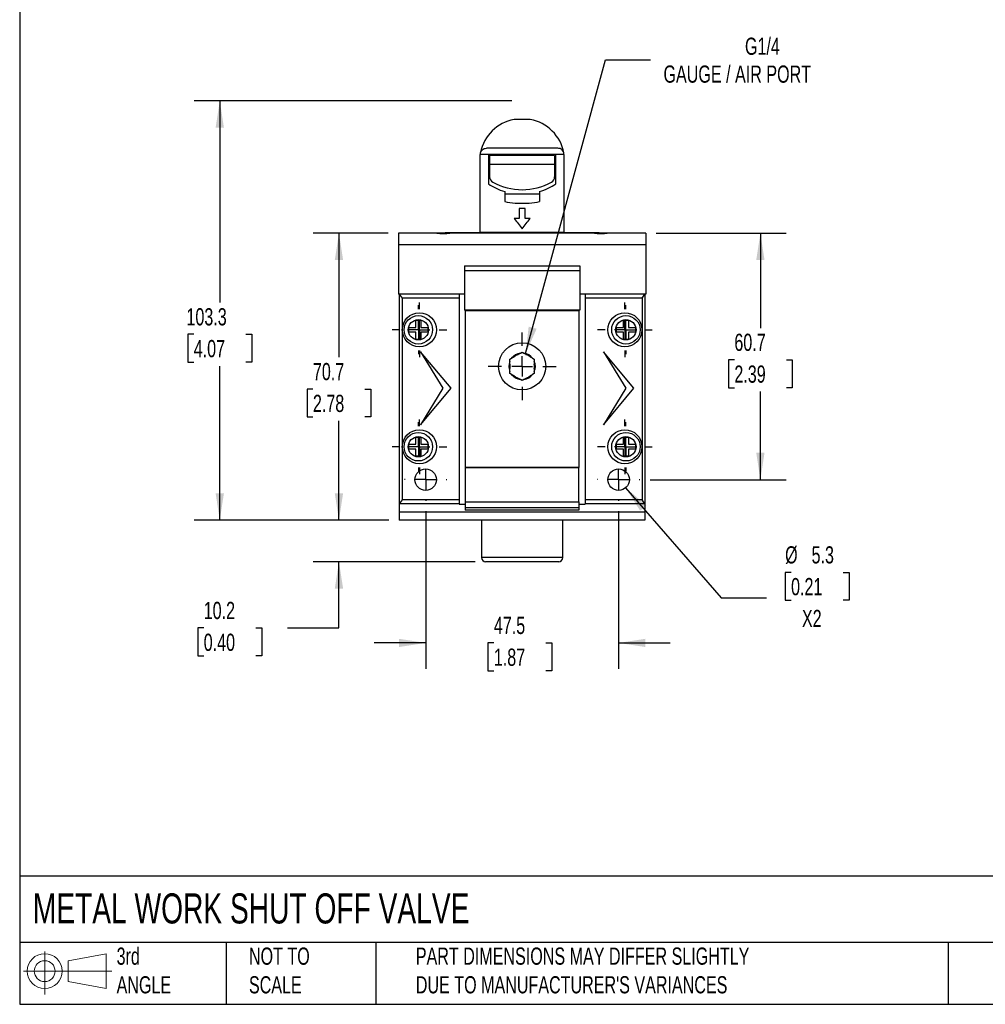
# Model space of a CAD drawing. Header units: millimetres. Extents: x 13 to 546, y 13 to 419.
# Tile 1 of 5: x 13 to 250, y 13 to 255. Entities that reach past the tile are written whole.
import ezdxf

# ---------------------------------------------------------------- set-up
doc = ezdxf.new("R2010")
doc.units = ezdxf.units.MM
doc.header["$LTSCALE"] = 2
doc.linetypes.add('SLD-Center', pattern=[19.05, 15.24, -1.27, 1.27, -1.27])
doc.linetypes.add('SLD-Solid', pattern=[0])
doc.layers.add('CENTER', color=40, linetype='SLD-Center')
doc.layers.add('SLD-DEFPOINTS', color=7, linetype='Continuous')
doc.layers.add('DIMENSIONS', color=140, linetype='SLD-Solid', lineweight=25)
doc.layers.add('TEXT', color=140, linetype='SLD-Solid', lineweight=25)
doc.styles.add('SLDTEXTSTYLE0', font='TXT', dxfattribs={"width": 0.7})
doc.dimstyles.new('SLDDIMSTYLE0', dxfattribs={"dimtxt": 4.316016, "dimasz": 6.604, "dimexe": 0, "dimexo": 0.0625, "dimgap": 1.079004, "dimtad": 0, "dimtih": 1, "dimtoh": 1, "dimrnd": 1e-09, "dimzin": 12, "dimdsep": 46, "dimtxsty": 'SLDTEXTSTYLE0', "dimsah": 1, "dimcen": 0.09, "dimadec": 0, "dimazin": 3, "dimtfac": 1, "dimtofl": 0, "dimtmove": 0, "dimatfit": 3, "dimfxl": 0, "dimfrac": 2, "dimtolj": 1, "dimtzin": 12, "dimarcsym": 0})
doc.dimstyles.new('SLDDIMSTYLE1', dxfattribs={"dimtxt": 4.316016, "dimasz": 6.604, "dimexe": 0, "dimexo": 0.0625, "dimgap": 1.079004, "dimtad": 0, "dimtih": 1, "dimtoh": 1, "dimrnd": 1e-09, "dimzin": 12, "dimdsep": 46, "dimtxsty": 'SLDTEXTSTYLE0', "dimsah": 1, "dimcen": 0.09, "dimadec": 0, "dimazin": 3, "dimtfac": 1, "dimtmove": 0, "dimatfit": 0, "dimfxl": 0, "dimfrac": 2, "dimtolj": 1, "dimtzin": 12, "dimarcsym": 0})
doc.dimstyles.new('SLDDIMSTYLE2', dxfattribs={"dimtxt": 4.316016, "dimasz": 6.604, "dimexe": 0, "dimexo": 0.0625, "dimgap": 1.079004, "dimtad": 0, "dimtih": 1, "dimtoh": 1, "dimrnd": 1e-09, "dimzin": 12, "dimdsep": 46, "dimtxsty": 'SLDTEXTSTYLE0', "dimsah": 1, "dimcen": 0, "dimadec": 0, "dimazin": 3, "dimtfac": 1, "dimtofl": 0, "dimtmove": 0, "dimatfit": 3, "dimfxl": 0, "dimfrac": 2, "dimtolj": 1, "dimtzin": 12, "dimarcsym": 0})
doc.dimstyles.new('SLDDIMSTYLE3', dxfattribs={"dimtxt": 4.316016, "dimasz": 6.604, "dimexe": 0, "dimexo": 0.0625, "dimgap": 1.079004, "dimtad": 0, "dimtih": 1, "dimtoh": 1, "dimrnd": 1e-09, "dimzin": 12, "dimdsep": 46, "dimtxsty": 'SLDTEXTSTYLE0', "dimsah": 1, "dimcen": 0, "dimadec": 0, "dimazin": 3, "dimtfac": 1, "dimtofl": 0, "dimtmove": 0, "dimatfit": 3, "dimfxl": 0, "dimfrac": 2, "dimtolj": 1, "dimtzin": 12, "dimarcsym": 0})

# ---------------------------------------------------------------- blocks, each defined once
blk = doc.blocks.new('Block11')
at = {"color": 7, "linetype": 'SLD-Solid', "lineweight": 18}
for p, q in [((5.18, 10.62), (5.18, 0)), ((10.96, 8.33), (20.35, 10.06)), ((20.35, 10.06), (20.35, 1.46)), ((10.96, 3.19), (10.96, 8.33)), ((0, 5.76), (21.75, 5.76)), ((10.96, 3.19), (20.35, 1.46))]:
    blk.add_line(p, q, dxfattribs=at)
for radius in [4.3, 2.57]:
    blk.add_circle((5.18, 5.76), radius, dxfattribs=at)
blk = doc.blocks.new('Block12')
at = {"layer": 'SLD-DEFPOINTS'}
blk.add_blockref('Block11', (0, 0), dxfattribs=at)
blk = doc.blocks.new('_D')
at = {"layer": 'DIMENSIONS'}
for p, q in [((103.43, 202.58), (84.96, 202.58)), ((91.31, 202.58), (91.31, 172.01)), ((84.9, 164.18), (83.45, 164.18)), ((83.45, 164.18), (83.45, 157.32)), ((97.72, 164.18), (99.17, 164.18)), ((99.17, 164.18), (99.17, 157.32)), ((83.45, 157.32), (84.9, 157.32)), ((91.31, 131.88), (91.31, 156.36)), ((99.17, 157.32), (97.72, 157.32)), ((103.63, 131.88), (84.96, 131.88))]:
    blk.add_line(p, q, dxfattribs=at)
for points in [[(91.31, 202.58), (90.29, 195.98), (92.33, 195.98)], [(91.31, 131.88), (92.33, 138.49), (90.29, 138.49)]]:
    blk.add_solid(points, dxfattribs=at)
at = {"layer": 'DIMENSIONS', "char_height": 4.233, "attachment_point": 1, "style": 'SLDTEXTSTYLE0'}
for s, insert in [('70.7', (84.9, 170.61)), ('2.78', (84.9, 162.78))]:
    blk.add_mtext(s, dxfattribs=dict(at, insert=insert))
blk = doc.blocks.new('_D_1')
at = {"layer": 'DIMENSIONS'}
for p, q in [((133.88, 235.18), (55.62, 235.18)), ((61.97, 235.18), (61.97, 185.5)), ((55.55, 177.67), (54.1, 177.67)), ((54.1, 177.67), (54.1, 170.81)), ((68.38, 177.67), (69.83, 177.67)), ((69.83, 177.67), (69.83, 170.81)), ((54.1, 170.81), (55.55, 170.81)), ((61.97, 131.88), (61.97, 169.85)), ((69.83, 170.81), (68.38, 170.81)), ((103.63, 131.88), (55.62, 131.88))]:
    blk.add_line(p, q, dxfattribs=at)
for points in [[(61.97, 235.18), (60.95, 228.58), (62.98, 228.58)], [(61.97, 131.88), (62.98, 138.49), (60.95, 138.49)]]:
    blk.add_solid(points, dxfattribs=at)
at = {"layer": 'DIMENSIONS', "char_height": 4.233, "attachment_point": 1, "style": 'SLDTEXTSTYLE0'}
for s, insert in [('103.3', (53.76, 184.1)), ('4.07', (55.55, 176.27))]:
    blk.add_mtext(s, dxfattribs=dict(at, insert=insert))
blk = doc.blocks.new('_D_2')
at = {"layer": 'DIMENSIONS'}
for p, q in [((91.31, 131.88), (91.31, 144.58)), ((103.63, 131.88), (84.96, 131.88)), ((124.88, 121.68), (84.96, 121.68)), ((91.31, 105.36), (91.31, 121.68)), ((58.01, 105.36), (56.56, 105.36)), ((56.56, 105.36), (56.56, 98.5)), ((70.83, 105.36), (72.28, 105.36)), ((72.28, 105.36), (72.28, 98.5)), ((78.61, 105.36), (91.31, 105.36)), ((56.56, 98.5), (58.01, 98.5)), ((72.28, 98.5), (70.83, 98.5))]:
    blk.add_line(p, q, dxfattribs=at)
for points in [[(91.31, 131.88), (92.33, 138.49), (90.29, 138.49)], [(91.31, 121.68), (90.29, 115.08), (92.33, 115.08)]]:
    blk.add_solid(points, dxfattribs=at)
at = {"layer": 'DIMENSIONS', "char_height": 4.233, "attachment_point": 1, "style": 'SLDTEXTSTYLE0'}
for s, insert in [('10.2', (58.01, 111.79)), ('0.40', (58.01, 103.96))]:
    blk.add_mtext(s, dxfattribs=dict(at, insert=insert))
blk = doc.blocks.new('_D_3')
at = {"layer": 'DIMENSIONS'}
for p, q in [((112.67, 134.15), (112.67, 95.33)), ((160.17, 134.15), (160.17, 95.33)), ((112.67, 101.68), (99.97, 101.68)), ((129.45, 101.68), (128, 101.68)), ((128, 101.68), (128, 94.82)), ((142.28, 101.68), (143.73, 101.68)), ((143.73, 101.68), (143.73, 94.82)), ((160.17, 101.68), (172.87, 101.68)), ((128, 94.82), (129.45, 94.82)), ((143.73, 94.82), (142.28, 94.82))]:
    blk.add_line(p, q, dxfattribs=at)
for points in [[(112.67, 101.68), (106.06, 102.7), (106.06, 100.67)], [(160.17, 101.68), (166.77, 100.67), (166.77, 102.7)]]:
    blk.add_solid(points, dxfattribs=at)
at = {"layer": 'DIMENSIONS', "char_height": 4.233, "attachment_point": 1, "style": 'SLDTEXTSTYLE0'}
for s, insert in [('47.5', (129.45, 108.11)), ('1.87', (129.45, 100.28))]:
    blk.add_mtext(s, dxfattribs=dict(at, insert=insert))
blk = doc.blocks.new('_D_4')
at = {"layer": 'DIMENSIONS'}
for p, q in [((169.41, 202.58), (201.43, 202.58)), ((195.08, 202.58), (195.08, 179.22)), ((188.67, 171.39), (187.22, 171.39)), ((187.22, 171.39), (187.22, 164.53)), ((201.49, 171.39), (202.94, 171.39)), ((202.94, 171.39), (202.94, 164.53)), ((187.22, 164.53), (188.67, 164.53)), ((195.08, 141.88), (195.08, 163.57)), ((202.94, 164.53), (201.49, 164.53)), ((167.9, 141.88), (201.43, 141.88))]:
    blk.add_line(p, q, dxfattribs=at)
for points in [[(195.08, 202.58), (194.06, 195.98), (196.09, 195.98)], [(195.08, 141.88), (196.09, 148.49), (194.06, 148.49)]]:
    blk.add_solid(points, dxfattribs=at)
at = {"layer": 'DIMENSIONS', "char_height": 4.233, "attachment_point": 1, "style": 'SLDTEXTSTYLE0'}
for s, insert in [('60.7', (188.67, 177.82)), ('2.39', (188.67, 169.99))]:
    blk.add_mtext(s, dxfattribs=dict(at, insert=insert))
blk = doc.blocks.new('_D_5')
at = {"layer": 'DIMENSIONS'}
for p, q in [((161.9, 139.88), (185.44, 112.79)), ((202.63, 119.06), (201.18, 119.06)), ((201.18, 119.06), (201.18, 112.2)), ((215.45, 119.06), (216.9, 119.06)), ((216.9, 119.06), (216.9, 112.2)), ((185.44, 112.79), (196.55, 112.79)), ((201.18, 112.2), (202.63, 112.2)), ((216.9, 112.2), (215.45, 112.2))]:
    blk.add_line(p, q, dxfattribs=at)
blk.add_solid([(161.9, 139.88), (165.47, 134.23), (167, 135.56)], dxfattribs=at)
at = {"layer": 'DIMENSIONS', "char_height": 4.233, "attachment_point": 1, "style": 'SLDTEXTSTYLE0'}
for s, insert in [('%%c', (201.16, 125.48)), ('5.3', (207.68, 125.48)), ('0.21', (202.63, 117.66)), ('X2', (205.31, 109.83))]:
    blk.add_mtext(s, dxfattribs=dict(at, insert=insert))
blk = doc.blocks.new('_D_6')
at = {"layer": 'DIMENSIONS'}
for p, q in [((137.27, 172.92), (156.93, 245.27)), ((156.93, 245.27), (168.04, 245.27))]:
    blk.add_line(p, q, dxfattribs=at)
blk.add_solid([(137.27, 172.92), (139.98, 179.03), (138.02, 179.56)], dxfattribs=at)
at = {"layer": 'DIMENSIONS', "attachment_point": 1, "style": 'SLDTEXTSTYLE0'}
for s, insert, char_height in [('G1/4', (191.28, 250.72), 4.233), ('GAUGE / AIR PORT', (171.22, 243.86), 4.2333)]:
    blk.add_mtext(s, dxfattribs=dict(at, insert=insert, char_height=char_height))
blk = doc.blocks.new('SW_CENTERMARKSYMBOL_0')
at = {"layer": 'CENTER', "color": 0}
for p, q in [((0, 5.08), (0, 6.04)), ((0, 0), (0, 2.54)), ((-5.08, 0), (-6.04, 0)), ((0, 0), (-2.54, 0)), ((0, 0), (0, -2.54)), ((0, 0), (2.54, 0)), ((5.08, 0), (6.04, 0)), ((0, -5.08), (0, -6.04))]:
    blk.add_line(p, q, dxfattribs=at)
blk = doc.blocks.new('SW_CENTERMARKSYMBOL_1')
at = {"layer": 'CENTER', "color": 0}
for p, q in [((0, 5.08), (0, 6.04)), ((0, 0), (0, 2.54)), ((-5.08, 0), (-6.04, 0)), ((0, 0), (-2.54, 0)), ((0, 0), (0, -2.54)), ((0, 0), (2.54, 0)), ((5.08, 0), (6.04, 0)), ((0, -5.08), (0, -6.04))]:
    blk.add_line(p, q, dxfattribs=at)
blk = doc.blocks.new('SW_CENTERMARKSYMBOL_2')
at = {"layer": 'CENTER', "color": 0}
for p, q in [((0, 5.08), (0, 6.04)), ((0, 0), (0, 2.54)), ((-5.08, 0), (-6.04, 0)), ((0, 0), (-2.54, 0)), ((0, 0), (0, -2.54)), ((0, 0), (2.54, 0)), ((5.08, 0), (6.04, 0)), ((0, -5.08), (0, -6.04))]:
    blk.add_line(p, q, dxfattribs=at)
blk = doc.blocks.new('SW_CENTERMARKSYMBOL_3')
at = {"layer": 'CENTER', "color": 0}
for p, q in [((0, 5.08), (0, 6.04)), ((0, 0), (0, 2.54)), ((-5.08, 0), (-6.04, 0)), ((0, 0), (-2.54, 0)), ((0, 0), (0, -2.54)), ((0, 0), (2.54, 0)), ((5.08, 0), (6.04, 0)), ((0, -5.08), (0, -6.04))]:
    blk.add_line(p, q, dxfattribs=at)
blk = doc.blocks.new('SW_CENTERMARKSYMBOL_4')
at = {"layer": 'CENTER', "color": 0}
for p, q in [((0, 5.08), (0, 6.74)), ((0, 0), (0, 2.54)), ((-5.08, 0), (-6.74, 0)), ((0, 0), (-2.54, 0)), ((0, 0), (0, -2.54)), ((0, 0), (2.54, 0)), ((5.08, 0), (6.74, 0)), ((0, -5.08), (0, -6.74))]:
    blk.add_line(p, q, dxfattribs=at)
blk = doc.blocks.new('SW_CENTERMARKSYMBOL_5')
at = {"layer": 'CENTER', "color": 0}
for p, q in [((0, 5.08), (0, 6.74)), ((0, 0), (0, 2.54)), ((-5.08, 0), (-6.74, 0)), ((0, 0), (-2.54, 0)), ((0, 0), (0, -2.54)), ((0, 0), (2.54, 0)), ((5.08, 0), (6.74, 0)), ((0, -5.08), (0, -6.74))]:
    blk.add_line(p, q, dxfattribs=at)
blk = doc.blocks.new('SW_CENTERMARKSYMBOL_6')
at = {"layer": 'CENTER', "color": 0}
for p, q in [((0, 5.08), (0, 6.74)), ((0, 0), (0, 2.54)), ((-5.08, 0), (-6.74, 0)), ((0, 0), (-2.54, 0)), ((0, 0), (0, -2.54)), ((0, 0), (2.54, 0)), ((5.08, 0), (6.74, 0)), ((0, -5.08), (0, -6.74))]:
    blk.add_line(p, q, dxfattribs=at)
blk = doc.blocks.new('SW_CENTERMARKSYMBOL_7')
at = {"layer": 'CENTER', "color": 0}
for p, q in [((0, 5.08), (0, 6.74)), ((0, 0), (0, 2.54)), ((-5.08, 0), (-6.74, 0)), ((0, 0), (-2.54, 0)), ((0, 0), (0, -2.54)), ((0, 0), (2.54, 0)), ((5.08, 0), (6.74, 0)), ((0, -5.08), (0, -6.74))]:
    blk.add_line(p, q, dxfattribs=at)
blk = doc.blocks.new('SW_CENTERMARKSYMBOL_8')
at = {"layer": 'CENTER', "color": 0}
for p, q in [((0, 5.08), (0, 8.34)), ((0, 0), (0, 2.54)), ((-5.08, 0), (-8.34, 0)), ((0, 0), (-2.54, 0)), ((0, 0), (0, -2.54)), ((0, 0), (2.54, 0)), ((5.08, 0), (8.34, 0)), ((0, -5.08), (0, -8.34))]:
    blk.add_line(p, q, dxfattribs=at)
blk = doc.blocks.new('SW_CENTERMARKSYMBOL_9')
at = {"layer": 'CENTER', "color": 0}
for p, q in [((0, 5.08), (0, 5.19)), ((0, 0), (0, 2.54)), ((-5.08, 0), (-5.19, 0)), ((0, 0), (-2.54, 0)), ((0, 0), (0, -2.54)), ((0, 0), (2.54, 0)), ((5.08, 0), (5.19, 0)), ((0, -5.08), (0, -5.19))]:
    blk.add_line(p, q, dxfattribs=at)
blk = doc.blocks.new('SW_CENTERMARKSYMBOL_10')
at = {"layer": 'CENTER', "color": 0}
for p, q in [((0, 5.08), (0, 5.19)), ((0, 0), (0, 2.54)), ((-5.08, 0), (-5.19, 0)), ((0, 0), (-2.54, 0)), ((0, 0), (0, -2.54)), ((0, 0), (2.54, 0)), ((5.08, 0), (5.19, 0)), ((0, -5.08), (0, -5.19))]:
    blk.add_line(p, q, dxfattribs=at)

msp = doc.modelspace()

# ---------------------------------------------------------------- linework, layer by layer
for p, q in [((138.4, 230.595), (134.431, 230.595)), ((145.215, 223.484), (127.615, 223.484)), ((126.115, 202.757), (126.115, 221.984)), ((128.115, 221.984), (126.115, 221.984)), ((128.115, 221.984), (128.115, 214.694)), ((144.715, 221.984), (128.115, 221.984)), ((144.415, 221.684), (128.415, 221.684)), ((128.415, 221.684), (128.415, 219.484)), ((144.415, 221.684), (144.415, 219.484)), ((144.715, 214.694), (144.715, 221.984)), ((146.715, 221.984), (144.715, 221.984)), ((146.715, 221.984), (146.715, 202.757)), ((128.415, 220.184), (128.115, 220.184)), ((128.415, 219.184), (128.115, 219.184)), ((144.415, 219.484), (128.415, 219.484)), ((128.415, 219.484), (128.415, 216.44)), ((144.715, 220.184), (144.415, 220.184)), ((144.415, 219.484), (144.415, 216.44)), ((144.715, 219.184), (144.415, 219.184)), ((132.115, 212.818), (132.115, 210.334)), ((140.715, 212.184), (132.115, 212.184)), ((140.715, 212.818), (140.715, 210.334)), ((134.698, 209.984), (138.132, 209.984)), ((137.165, 208.684), (135.665, 208.684)), ((135.665, 208.684), (135.665, 206.184)), ((137.165, 206.184), (137.165, 208.684)), ((135.665, 206.184), (134.415, 206.184)), ((138.415, 206.184), (137.165, 206.184)), ((105.965, 202.584), (105.965, 199.697)), ((115.19, 202.584), (105.965, 202.584)), ((118.84, 202.584), (115.19, 202.584)), ((155.365, 202.671), (117.465, 202.671)), ((153.99, 202.584), (118.84, 202.584)), ((146.715, 202.757), (126.115, 202.757)), ((157.64, 202.584), (153.98, 202.584)), ((166.865, 202.584), (157.64, 202.584)), ((166.865, 202.584), (166.865, 199.697)), ((166.865, 199.697), (105.965, 199.697)), ((105.965, 199.697), (105.965, 187.584)), ((166.865, 199.697), (166.865, 187.584)), ((122.215, 194.545), (122.215, 193.332)), ((122.215, 194.545), (150.615, 194.545)), ((150.615, 194.545), (150.615, 193.332)), ((150.615, 193.332), (122.215, 193.332)), ((122.215, 193.332), (122.215, 183.584)), ((150.615, 193.332), (150.615, 183.584)), ((122.215, 187.584), (105.965, 187.584)), ((106.165, 187.584), (106.865, 186.546)), ((120.915, 187.584), (106.165, 187.584)), ((106.165, 187.584), (106.165, 135.924)), ((120.915, 187.584), (120.915, 186.546)), ((166.865, 187.584), (150.615, 187.584)), ((151.915, 187.584), (151.915, 186.546)), ((166.665, 187.584), (151.915, 187.584)), ((165.965, 186.546), (166.665, 187.584)), ((166.665, 187.584), (166.665, 135.924)), ((120.915, 186.546), (106.865, 186.546)), ((106.865, 186.546), (106.865, 136.924)), ((120.915, 186.546), (120.915, 136.924)), ((151.915, 186.546), (151.915, 136.924)), ((165.965, 186.546), (151.915, 186.546)), ((165.965, 186.546), (165.965, 136.924)), ((150.615, 183.584), (122.215, 183.584)), ((122.415, 183.484), (122.415, 144.884)), ((150.415, 183.484), (122.415, 183.484)), ((150.415, 183.484), (150.415, 144.884)), ((110.265, 179.384), (110.265, 181.134)), ((110.265, 181.134), (111.465, 181.134)), ((111.465, 181.134), (111.465, 179.384)), ((161.365, 181.134), (162.565, 181.134)), ((161.365, 179.384), (161.365, 181.134)), ((162.565, 181.134), (162.565, 179.384)), ((108.515, 179.384), (110.265, 179.384)), ((108.515, 178.184), (108.515, 179.384)), ((110.265, 178.184), (108.515, 178.184)), ((110.265, 176.434), (110.265, 178.184)), ((111.465, 179.384), (113.215, 179.384)), ((111.465, 178.184), (111.465, 176.434)), ((113.215, 178.184), (111.465, 178.184)), ((113.215, 179.384), (113.215, 178.184)), ((159.615, 179.384), (161.365, 179.384)), ((159.615, 178.184), (159.615, 179.384)), ((161.365, 178.184), (159.615, 178.184)), ((161.365, 176.434), (161.365, 178.184)), ((162.565, 179.384), (164.315, 179.384)), ((162.565, 178.184), (162.565, 176.434)), ((164.315, 178.184), (162.565, 178.184)), ((164.315, 179.384), (164.315, 178.184)), ((111.465, 176.434), (110.265, 176.434)), ((162.565, 176.434), (161.365, 176.434)), ((118.915, 164.384), (111.415, 173.384)), ((111.415, 173.384), (116.915, 164.384)), ((135.998, 173.007), (136.415, 173.248)), ((136.415, 173.248), (136.833, 173.007)), ((163.915, 164.384), (156.415, 173.384)), ((156.415, 173.384), (161.915, 164.384)), ((133.415, 171.516), (133.833, 171.757)), ((133.415, 171.034), (133.415, 171.516)), ((138.998, 171.757), (139.415, 171.516)), ((139.415, 171.516), (139.415, 171.034)), ((133.415, 168.052), (133.415, 168.534)), ((133.833, 167.811), (133.415, 168.052)), ((139.415, 168.052), (138.998, 167.811)), ((139.415, 168.534), (139.415, 168.052)), ((136.415, 166.32), (135.998, 166.561)), ((136.833, 166.561), (136.415, 166.32)), ((116.915, 164.384), (111.415, 155.384)), ((111.415, 155.384), (118.915, 164.384)), ((161.915, 164.384), (156.415, 155.384)), ((156.415, 155.384), (163.915, 164.384)), ((108.515, 150.584), (110.265, 150.584)), ((108.515, 149.384), (108.515, 150.584)), ((110.265, 152.334), (111.465, 152.334)), ((110.265, 150.584), (110.265, 152.334)), ((111.465, 152.334), (111.465, 150.584)), ((111.465, 150.584), (113.215, 150.584)), ((113.215, 150.584), (113.215, 149.384)), ((159.615, 149.384), (159.615, 150.584)), ((159.615, 150.584), (161.365, 150.584)), ((161.365, 152.334), (162.565, 152.334)), ((161.365, 150.584), (161.365, 152.334)), ((162.565, 152.334), (162.565, 150.584)), ((162.565, 150.584), (164.315, 150.584)), ((164.315, 150.584), (164.315, 149.384)), ((110.265, 149.384), (108.515, 149.384)), ((110.265, 147.634), (110.265, 149.384)), ((111.465, 149.384), (111.465, 147.634)), ((113.215, 149.384), (111.465, 149.384)), ((161.365, 149.384), (159.615, 149.384)), ((161.365, 147.634), (161.365, 149.384)), ((162.565, 149.384), (162.565, 147.634)), ((164.315, 149.384), (162.565, 149.384)), ((111.465, 147.634), (110.265, 147.634)), ((162.565, 147.634), (161.365, 147.634)), ((150.415, 144.884), (122.415, 144.884)), ((150.415, 144.809), (122.415, 144.809)), ((122.415, 144.809), (122.415, 136.459)), ((150.415, 136.459), (150.415, 144.809)), ((106.865, 136.924), (106.165, 135.924)), ((120.915, 135.924), (106.165, 135.924)), ((106.165, 135.924), (106.165, 133.884)), ((120.915, 136.924), (106.865, 136.924)), ((120.915, 136.924), (120.915, 135.924)), ((120.915, 135.924), (120.915, 135.884)), ((120.915, 135.884), (122.415, 135.884)), ((122.415, 136.459), (150.415, 136.459)), ((122.415, 136.459), (122.415, 136.434)), ((122.415, 136.434), (150.415, 136.434)), ((122.415, 136.434), (122.415, 134.957)), ((150.415, 136.434), (150.415, 136.459)), ((150.415, 136.434), (150.415, 134.957)), ((150.415, 135.884), (151.915, 135.884)), ((151.915, 136.924), (151.915, 135.924)), ((165.965, 136.924), (151.915, 136.924)), ((166.665, 135.924), (151.915, 135.924)), ((151.915, 135.924), (151.915, 135.884)), ((166.665, 135.924), (165.965, 136.924)), ((166.665, 135.924), (166.665, 133.884)), ((166.665, 133.884), (106.165, 133.884)), ((106.165, 133.884), (106.165, 131.884)), ((150.415, 134.957), (122.415, 134.957)), ((122.415, 134.957), (122.415, 134.364)), ((150.415, 134.364), (122.415, 134.364)), ((150.415, 134.957), (150.415, 134.364)), ((166.665, 133.884), (166.665, 131.884)), ((166.665, 131.884), (106.165, 131.884)), ((126.415, 131.884), (126.415, 122.684)), ((146.415, 122.684), (146.415, 131.884)), ((146.415, 122.684), (126.415, 122.684)), ((136.415, 121.684), (127.415, 121.684)), ((145.415, 121.684), (136.415, 121.684))]:
    msp.add_line(p, q)
at = {"flags": 128}
for points in [[(117.483, 202.684), (117.531, 202.684), (117.674, 202.684), (117.912, 202.684), (118.244, 202.684), (118.667, 202.684), (119.18, 202.684), (119.781, 202.684), (120.465, 202.684), (121.23, 202.684), (122.071, 202.684), (122.986, 202.684), (123.968, 202.684), (125.013, 202.684), (126.115, 202.684)], [(146.715, 202.684), (147.818, 202.684), (148.863, 202.684), (149.845, 202.684), (150.759, 202.684), (151.6, 202.684), (152.365, 202.684), (153.05, 202.684), (153.65, 202.684), (154.163, 202.684), (154.586, 202.684), (154.918, 202.684), (155.156, 202.684), (155.299, 202.684), (155.347, 202.684)]]:
    msp.add_lwpolyline(points, dxfattribs=at)
for centre, radius in [((111.115, 178.784), 4.2), ((110.865, 178.784), 3.5), ((161.715, 178.784), 4.2), ((161.965, 178.784), 3.5), ((110.865, 178.784), 2.5), ((161.965, 178.784), 2.5), ((136.415, 169.784), 5.8), ((111.115, 149.984), 4.2), ((110.865, 149.984), 3.5), ((161.715, 149.984), 4.2), ((161.965, 149.984), 3.5), ((110.865, 149.984), 2.5), ((161.965, 149.984), 2.5), ((112.665, 141.884), 2.65), ((160.165, 141.884), 2.65)]:
    msp.add_circle(centre, radius)
for centre, radius, start, end in [((136.415, 220.284), 10.5, 100.89504, 168.10801), ((136.415, 220.284), 10.5, 11.20082, 79.10496), ((129.915, 216.44), 1.5, 180, 241.2178), ((142.915, 216.44), 1.5, 298.7822, 0), ((136.415, 228.273), 15, 241.2178, 298.7822), ((117.515, 202.584), 0.1, 120, 180), ((117.415, 202.757), 0.1, 300, 312.94124), ((155.415, 202.757), 0.1, 227.05878, 240), ((155.315, 202.584), 0.1, 0, 60), ((136.415, 169.784), 3.25, 97.38014, 142.61986), ((136.415, 169.784), 3.05, 109.61114, 130.38886), ((136.415, 169.784), 3.25, 37.38014, 82.61986), ((136.415, 169.784), 3.05, 49.61114, 70.38886), ((136.415, 169.784), 3.25, 157.38014, 202.61986), ((136.415, 169.784), 3.05, 169.61114, 190.38886), ((136.415, 169.784), 3.25, 337.38014, 22.61986), ((136.415, 169.784), 3.05, 349.61114, 10.38886), ((136.415, 169.784), 3.25, 217.38014, 262.61986), ((136.415, 169.784), 3.05, 229.61114, 250.38886), ((136.415, 169.784), 3.25, 277.38014, 322.61986), ((136.415, 169.784), 3.05, 289.61114, 310.38886), ((127.415, 122.684), 1, 180, 269.99999), ((145.415, 122.684), 1, 270.00001, 0)]:
    msp.add_arc(centre, radius, start, end)
for points, knots in [([(126.115, 221.984), (126.115, 222.09), (126.126, 222.195), (126.17, 222.399), (126.203, 222.5), (126.328, 222.781), (126.449, 222.948), (126.878, 223.347), (127.251, 223.484), (127.615, 223.484)], [0, 0, 0, 0, 0.125, 0.125, 0.25, 0.25, 0.5, 0.5, 1, 1, 1, 1]), ([(146.715, 221.984), (146.715, 222.09), (146.704, 222.195), (146.66, 222.399), (146.627, 222.5), (146.502, 222.781), (146.381, 222.948), (145.952, 223.347), (145.579, 223.484), (145.215, 223.484)], [0, 0, 0, 0, 0.125, 0.125, 0.25, 0.25, 0.5, 0.5, 1, 1, 1, 1]), ([(128.115, 214.694), (128.719, 214.292), (129.353, 213.934), (130.684, 213.307), (131.381, 213.037), (132.115, 212.818)], [0, 0, 0, 0, 0.5, 0.5, 1, 1, 1, 1]), ([(140.715, 212.818), (141.449, 213.037), (142.146, 213.307), (143.477, 213.934), (144.111, 214.292), (144.715, 214.694)], [0, 0, 0, 0, 0.5, 0.5, 1, 1, 1, 1]), ([(117.015, 202.411), (116.937, 202.411), (116.782, 202.412), (116.55, 202.421), (116.319, 202.434), (116.09, 202.453), (115.862, 202.478), (115.636, 202.507), (115.412, 202.542), (115.264, 202.57), (115.19, 202.584)], [0, 0, 0, 0, 0.1250221, 0.2494896, 0.3736759, 0.4978568, 0.6223078, 0.7473027, 0.8731118, 1, 1, 1, 1]), ([(118.84, 202.584), (118.766, 202.57), (118.619, 202.542), (118.394, 202.507), (118.168, 202.478), (117.94, 202.453), (117.711, 202.434), (117.481, 202.421), (117.248, 202.412), (117.093, 202.411), (117.015, 202.411)], [0, 0, 0, 0, 0.12688824, 0.2526973, 0.3776922, 0.5021432, 0.6263241, 0.75051048, 0.87497788, 1, 1, 1, 1]), ([(126.115, 202.684), (126.115, 202.691), (126.115, 202.699), (126.115, 202.709), (126.115, 202.718), (126.115, 202.729), (126.115, 202.74), (126.115, 202.745), (126.115, 202.751), (126.115, 202.757)], [0, 0, 0, 0, 0.000033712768, 0.000033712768, 0.000033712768, 0.000067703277, 0.000067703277, 0.000067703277, 0.000084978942, 0.000084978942, 0.000084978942, 0.000084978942]), ([(146.715, 202.757), (146.715, 202.747), (146.715, 202.737), (146.715, 202.728), (146.715, 202.719), (146.715, 202.71), (146.715, 202.702), (146.715, 202.695), (146.715, 202.689), (146.715, 202.684)], [0, 0, 0, 0, 0.000029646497, 0.000029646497, 0.000029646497, 0.000059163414, 0.000059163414, 0.000059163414, 0.000084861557, 0.000084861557, 0.000084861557, 0.000084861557]), ([(155.815, 202.411), (155.737, 202.411), (155.582, 202.412), (155.35, 202.421), (155.119, 202.434), (154.89, 202.453), (154.662, 202.478), (154.436, 202.507), (154.212, 202.542), (154.064, 202.57), (153.99, 202.584)], [0, 0, 0, 0, 0.12502215, 0.24948957, 0.37367596, 0.49785686, 0.62230785, 0.74730275, 0.87311178, 1, 1, 1, 1]), ([(157.64, 202.584), (157.566, 202.57), (157.419, 202.542), (157.194, 202.507), (156.968, 202.478), (156.74, 202.453), (156.511, 202.434), (156.281, 202.421), (156.048, 202.412), (155.893, 202.411), (155.815, 202.411)], [0, 0, 0, 0, 0.1268882, 0.2526973, 0.3776922, 0.5021432, 0.6263241, 0.7505105, 0.8749779, 1, 1, 1, 1])]:
    msp.add_open_spline(points, degree=3, knots=knots)
for points in [[(132.115, 210.334), (132.965, 210.168), (133.829, 210.051), (134.698, 209.984)], [(138.132, 209.984), (139.002, 210.051), (139.865, 210.168), (140.715, 210.334)], [(134.415, 206.184), (135.079, 205.354), (135.747, 204.519), (136.415, 203.684)], [(136.415, 203.684), (137.083, 204.519), (137.751, 205.354), (138.415, 206.184)], [(135.391, 172.657), (135.599, 172.777), (135.801, 172.893), (135.998, 173.007)], [(136.833, 173.007), (137.03, 172.893), (137.231, 172.777), (137.439, 172.657)], [(133.415, 170.334), (133.415, 170.574), (133.415, 170.807), (133.415, 171.034)], [(133.833, 171.757), (134.03, 171.871), (134.231, 171.987), (134.439, 172.107)], [(138.391, 172.107), (138.599, 171.987), (138.801, 171.871), (138.998, 171.757)], [(139.415, 171.034), (139.415, 170.807), (139.415, 170.574), (139.415, 170.334)], [(133.415, 168.534), (133.415, 168.761), (133.415, 168.994), (133.415, 169.234)], [(134.439, 167.461), (134.231, 167.581), (134.03, 167.697), (133.833, 167.811)], [(138.998, 167.811), (138.801, 167.697), (138.599, 167.581), (138.391, 167.461)], [(139.415, 169.234), (139.415, 168.994), (139.415, 168.761), (139.415, 168.534)], [(135.998, 166.561), (135.801, 166.675), (135.599, 166.791), (135.391, 166.911)], [(137.439, 166.911), (137.231, 166.791), (137.03, 166.675), (136.833, 166.561)]]:
    msp.add_open_spline(points, degree=3)
at = {"layer": 'TEXT'}
for p, q in [((12.7, 419.1), (12.7, 12.7)), ((546.1, 44.252), (12.7, 44.252)), ((546.1, 27.94), (12.7, 27.94)), ((63.5, 27.94), (63.5, 12.7)), ((100.423, 27.94), (100.423, 12.7)), ((241.293, 27.94), (241.293, 12.7)), ((12.7, 12.7), (546.1, 12.7))]:
    msp.add_line(p, q, dxfattribs=at)

# ---------------------------------------------------------------- block references
at = {"layer": 'CENTER'}
for name, p in [('SW_CENTERMARKSYMBOL_5', (111.115, 178.784)), ('SW_CENTERMARKSYMBOL_2', (110.865, 178.784)), ('SW_CENTERMARKSYMBOL_4', (161.715, 178.784)), ('SW_CENTERMARKSYMBOL_1', (161.965, 178.784)), ('SW_CENTERMARKSYMBOL_8', (136.415, 169.784)), ('SW_CENTERMARKSYMBOL_7', (111.115, 149.984)), ('SW_CENTERMARKSYMBOL_0', (110.865, 149.984)), ('SW_CENTERMARKSYMBOL_6', (161.715, 149.984)), ('SW_CENTERMARKSYMBOL_3', (161.965, 149.984)), ('SW_CENTERMARKSYMBOL_10', (112.665, 141.884)), ('SW_CENTERMARKSYMBOL_9', (160.165, 141.884))]:
    msp.add_blockref(name, p, dxfattribs=at)
at = {"layer": 'SLD-DEFPOINTS'}
msp.add_blockref('Block12', (13.676, 15.108), dxfattribs=at)

# ---------------------------------------------------------------- texts
at = {"layer": 'TEXT', "attachment_point": 1, "style": 'SLDTEXTSTYLE0'}
for s, insert, char_height in [('METAL WORK SHUT OFF VALVE', (15.931, 40.013), 7.40833), ('3rd^JANGLE', (36.564, 26.675), 4.2333), ('NOT TO^JSCALE', (69.15, 26.675), 4.23333), ("PART DIMENSIONS MAY DIFFER SLIGHTLY ^JDUE TO MANUFACTURER'S VARIANCES", (110.239, 26.682), 4.23333)]:
    msp.add_mtext(s, dxfattribs=dict(at, insert=insert, char_height=char_height))

# ---------------------------------------------------------------- dimensions: what is measured, and where the dimension line sits
at = {"layer": 'DIMENSIONS'}
dim = msp.add_radius_dim(center=(136.415, 169.784), mpoint=(137.268, 172.92), text='G1/4\\PGAUGE / AIR PORT', dimstyle='SLDDIMSTYLE3', dxfattribs=at)
dim.commit()
dim.dimension.update_dxf_attribs({"geometry": '_D_6', "text_midpoint": (198.339, 245.266), "dimtype": 164})
for base, p1, p2, dimstyle, picture, middle in [((61.965, 131.884), (136.415, 235.184), (106.165, 131.884), 'SLDDIMSTYLE0', '_D_1', (61.965, 177.674)), ((91.311, 202.584), (106.165, 131.884), (105.965, 202.584), 'SLDDIMSTYLE0', '_D', (91.311, 164.183)), ((195.078, 141.884), (166.865, 202.584), (165.355, 141.884), 'SLDDIMSTYLE0', '_D_4', (195.078, 171.393)), ((91.311, 121.684), (106.165, 131.884), (127.415, 121.684), 'SLDDIMSTYLE1', '_D_2', (91.311, 105.362))]:
    dim = msp.add_linear_dim(base=base, p1=p1, p2=p2, angle=90, dimstyle=dimstyle, dxfattribs=at)
    dim.commit()
    dim.dimension.update_dxf_attribs({"geometry": picture, "text_midpoint": middle, "dimtype": 160})
dim = msp.add_diameter_dim_2p(p1=(158.427, 143.884), p2=(161.903, 139.883), text='<>\\PX2', dimstyle='SLDDIMSTYLE2', dxfattribs=at)
dim.commit()
dim.dimension.update_dxf_attribs({"geometry": '_D_5', "text_midpoint": (209.039, 115.022), "dimtype": 163})
dim = msp.add_linear_dim(base=(160.165, 101.684), p1=(112.665, 136.694), p2=(160.165, 136.694), dimstyle='SLDDIMSTYLE1', dxfattribs=at)
dim.commit()
dim.dimension.update_dxf_attribs({"geometry": '_D_3', "text_midpoint": (135.867, 101.684), "dimtype": 160})

doc.saveas('drawing.dxf')
